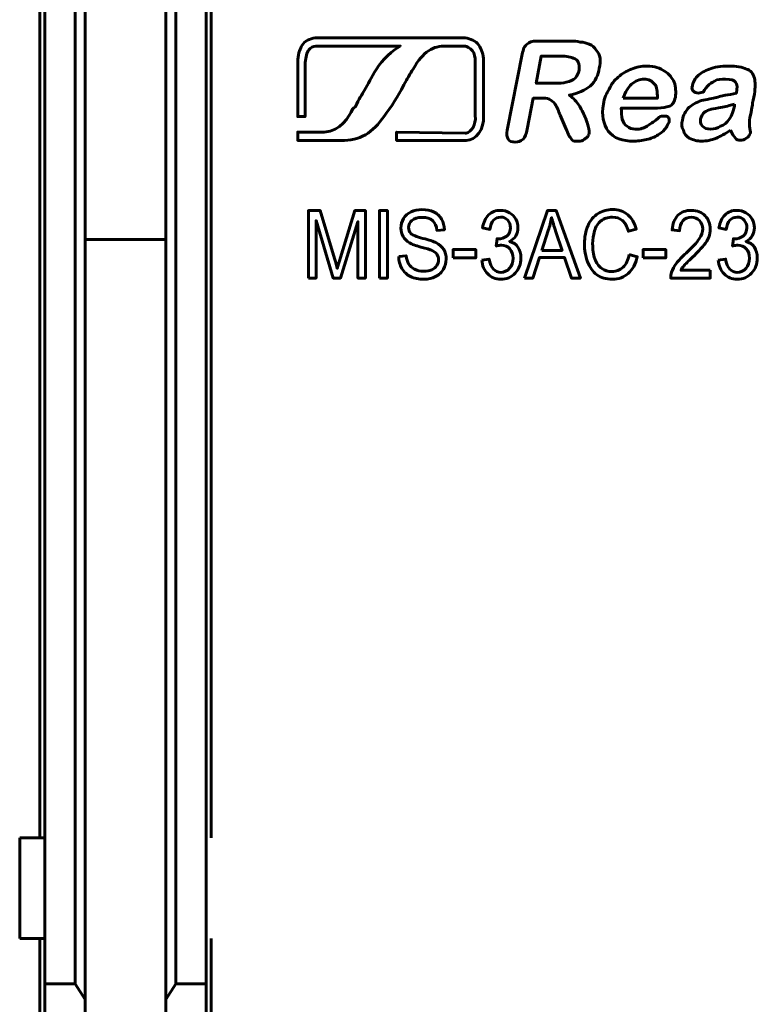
# Model space of a CAD drawing. Header units: millimetres. Extents: x -13 to 39, y -19 to 89.
# Tile 9 of 12: x 14 to 29, y 46 to 65. Entities that reach past the tile are written whole.
import ezdxf

# ---------------------------------------------------------------- set-up
doc = ezdxf.new("R2010")
doc.units = ezdxf.units.MM
doc.linetypes.add('K5LT_BASIC', pattern=[0])

msp = doc.modelspace()

# ---------------------------------------------------------------- linework, layer by layer
at = {"color": 150, "linetype": 'K5LT_BASIC', "lineweight": 60, "true_color": 0x0080ff}
for p, q in [((14.639, 49.238), (14.639, 67.263)), ((18.039, 49.238), (18.039, 67.263)), ((14.739, 49.238), (14.739, 66.558)), ((15.339, 66.558), (15.339, 46.338)), ((17.339, 46.338), (17.339, 66.558)), ((17.939, 66.558), (17.939, 49.238)), ((15.539, 66.302), (15.539, 46.03)), ((17.139, 46.03), (17.139, 66.302)), ((15.539, 61.118), (17.139, 61.118)), ((14.739, 49.238), (14.239, 49.238)), ((14.239, 47.238), (14.239, 49.238)), ((14.739, 49.238), (14.739, 47.238)), ((17.939, 49.238), (17.939, 47.238)), ((14.739, 47.238), (14.239, 47.238)), ((14.639, 22.438), (14.639, 47.238)), ((14.739, 46.338), (14.739, 47.238)), ((17.939, 47.238), (17.939, 46.338)), ((18.039, 22.438), (18.039, 47.238)), ((15.339, 46.338), (14.739, 46.338)), ((14.739, 46.338), (14.739, 44.413)), ((15.539, 46.03), (15.339, 46.338)), ((17.139, 46.03), (17.339, 46.338)), ((17.339, 46.338), (17.939, 46.338)), ((17.939, 46.338), (17.939, 44.413)), ((15.539, 44.413), (15.539, 46.03)), ((17.139, 44.413), (17.139, 46.03))]:
    msp.add_line(p, q, dxfattribs=at)
for points, knots in [([(21.792, 64.959), (21.039, 64.959), (20.12, 64.959), (20.12, 64.959), (20.066, 64.959), (20.011, 64.922), (19.975, 64.886), (19.939, 64.831), (19.921, 64.741), (19.902, 64.632), (19.902, 64.632), (19.902, 63.559), (19.902, 63.559), (19.757, 63.559), (19.757, 63.559), (19.757, 64.649), (19.757, 64.649), (19.757, 64.777), (19.793, 64.886), (19.848, 64.976), (19.902, 65.068), (19.994, 65.104), (20.103, 65.122), (20.103, 65.122), (20.12, 65.122), (20.12, 65.122), (22.755, 65.122), (22.755, 65.122), (23.082, 65.122), (23.082, 65.122), (23.191, 65.104), (23.282, 65.068), (23.354, 64.976), (23.409, 64.886), (23.446, 64.795), (23.446, 64.668), (23.446, 64.668), (23.446, 64.649), (23.446, 64.649), (23.446, 63.578), (23.446, 63.578), (23.463, 63.305), (23.3, 63.087), (23.1, 63.087), (23.1, 63.087), (23.082, 63.087), (23.082, 63.087), (21.719, 63.087), (21.719, 63.087), (21.719, 63.251), (21.719, 63.251), (23.082, 63.232), (23.082, 63.232), (23.1, 63.232), (23.1, 63.232), (23.209, 63.251), (23.3, 63.396), (23.282, 63.578), (23.282, 63.578), (23.282, 64.649), (23.282, 64.649), (23.282, 64.741), (23.264, 64.813), (23.228, 64.867), (23.173, 64.922), (23.119, 64.959), (23.064, 64.959), (23.064, 64.959), (23.082, 64.959), (23.082, 64.959), (22.755, 64.959), (22.755, 64.959), (22.735, 64.959), (22.7, 64.959)], [0.8299716, 0.8299716, 0.8299716, 0.8299716, 0.8518519, 0.8518519, 0.8518519, 0.8888889, 0.8888889, 0.8888889, 0.9259259, 0.9259259, 0.9259259, 0.962963, 0.962963, 1, 1, 1.037037, 1.037037, 1.037037, 1.0740741, 1.0740741, 1.0740741, 1.1111111, 1.1111111, 1.1111111, 1.1481481, 1.1481481, 1.1851852, 1.1851852, 1.2222222, 1.2222222, 1.2222222, 1.2592593, 1.2592593, 1.2592593, 1.2962963, 1.2962963, 1.2962963, 1.3333333, 1.3333333, 1.3703704, 1.3703704, 1.3703704, 1.4074074, 1.4074074, 1.4074074, 1.4444444, 1.4444444, 1.4814815, 1.4814815, 1.5185185, 1.5185185, 1.5555556, 1.5555556, 1.5925926, 1.5925926, 1.5925926, 1.6296296, 1.6296296, 1.6296296, 1.6666667, 1.6666667, 1.6666667, 1.7037037, 1.7037037, 1.7037037, 1.7407407, 1.7407407, 1.7407407, 1.7777778, 1.7777778, 1.8148148, 1.8148148, 1.817982, 1.817982, 1.817982, 1.817982]), ([(21.792, 64.959), (21.792, 64.959), (21.792, 64.959), (21.792, 64.959), (21.665, 64.886), (21.428, 64.686), (21.319, 64.504), (21.21, 64.322), (21.156, 64.213), (21.084, 64.087), (21.029, 63.995), (20.975, 63.905), (20.902, 63.76), (20.883, 63.741), (20.866, 63.723), (20.847, 63.705), (20.774, 63.559), (20.611, 63.269), (20.284, 63.251), (20.284, 63.251), (19.757, 63.251), (19.757, 63.251), (19.757, 63.087), (19.757, 63.087), (20.684, 63.087), (20.684, 63.087), (20.866, 63.087), (21.011, 63.142), (21.156, 63.232), (21.283, 63.324), (21.411, 63.469), (21.52, 63.632), (21.683, 63.85), (21.774, 64.014), (21.919, 64.286), (21.956, 64.341), (21.973, 64.395), (22.046, 64.504), (22.155, 64.686), (22.246, 64.795), (22.356, 64.867), (22.465, 64.94), (22.574, 64.959), (22.7, 64.959), (22.7, 64.959), (22.7, 64.959), (22.699, 64.959)], [0.9999909, 0.9999909, 0.9999909, 0.9999909, 1, 1, 1, 1.0666667, 1.0666667, 1.0666667, 1.1333333, 1.1333333, 1.1333333, 1.2, 1.2, 1.2, 1.2666667, 1.2666667, 1.2666667, 1.3333333, 1.3333333, 1.3333333, 1.4, 1.4, 1.4666667, 1.4666667, 1.5333333, 1.5333333, 1.5333333, 1.6, 1.6, 1.6, 1.6666667, 1.6666667, 1.6666667, 1.7333333, 1.7333333, 1.7333333, 1.8, 1.8, 1.8, 1.8666667, 1.8666667, 1.8666667, 1.9333333, 1.9333333, 1.9333333, 1.9344784, 1.9344784, 1.9344784, 1.9344784]), ([(24.572, 63.925), (24.572, 63.925), (24.433, 63.925), (24.433, 63.925), (24.314, 63.31), (24.314, 63.31), (24.293, 63.21), (24.274, 63.151), (24.234, 63.111), (24.174, 63.072), (24.135, 63.052), (24.016, 63.052), (23.956, 63.072), (23.936, 63.111), (23.917, 63.151), (23.896, 63.21), (23.917, 63.29), (23.917, 63.29), (24.215, 64.8), (24.215, 64.8), (24.234, 64.899), (24.254, 64.959), (24.314, 64.998), (24.353, 65.038), (24.413, 65.058), (24.492, 65.058), (24.492, 65.058), (25.148, 65.058), (25.148, 65.058), (25.247, 65.058), (25.306, 65.058), (25.366, 65.038), (25.446, 65.038), (25.485, 65.018), (25.545, 64.998), (25.604, 64.979), (25.645, 64.938), (25.684, 64.879), (25.725, 64.839), (25.744, 64.78), (25.764, 64.72), (25.764, 64.661), (25.764, 64.581), (25.744, 64.521), (25.725, 64.383), (25.664, 64.264), (25.565, 64.164), (25.466, 64.085), (25.327, 64.025), (25.148, 63.985), (25.207, 63.946), (25.267, 63.886), (25.327, 63.806), (25.366, 63.747), (25.406, 63.668), (25.446, 63.588), (25.485, 63.508), (25.505, 63.43), (25.526, 63.37), (25.545, 63.29), (25.545, 63.251), (25.545, 63.231), (25.526, 63.191), (25.526, 63.171), (25.505, 63.151), (25.485, 63.132), (25.446, 63.111), (25.425, 63.091), (25.386, 63.072), (25.347, 63.072), (25.306, 63.072), (25.267, 63.072), (25.228, 63.072), (25.207, 63.091), (25.187, 63.111), (25.168, 63.151), (25.148, 63.171), (25.128, 63.21), (25.108, 63.251), (25.088, 63.31), (25.088, 63.31), (24.969, 63.588), (24.969, 63.588), (24.93, 63.668), (24.909, 63.747), (24.87, 63.806), (24.83, 63.847), (24.79, 63.886), (24.751, 63.906), (24.71, 63.925), (24.651, 63.925), (24.572, 63.925)], [0, 0, 0, 0, 0.032258, 0.032258, 0.064516, 0.064516, 0.064516, 0.096774, 0.096774, 0.096774, 0.129032, 0.129032, 0.16129, 0.16129, 0.16129, 0.193548, 0.193548, 0.193548, 0.225806, 0.225806, 0.225806, 0.258065, 0.258065, 0.258065, 0.290323, 0.290323, 0.290323, 0.322581, 0.322581, 0.322581, 0.354839, 0.354839, 0.354839, 0.387097, 0.387097, 0.387097, 0.419355, 0.419355, 0.419355, 0.451613, 0.451613, 0.451613, 0.483871, 0.483871, 0.483871, 0.516129, 0.516129, 0.516129, 0.548387, 0.548387, 0.548387, 0.580645, 0.580645, 0.580645, 0.612903, 0.612903, 0.612903, 0.645161, 0.645161, 0.645161, 0.677419, 0.677419, 0.677419, 0.709677, 0.709677, 0.709677, 0.741935, 0.741935, 0.741935, 0.774194, 0.774194, 0.774194, 0.806452, 0.806452, 0.806452, 0.83871, 0.83871, 0.83871, 0.870968, 0.870968, 0.870968, 0.903226, 0.903226, 0.903226, 0.935484, 0.935484, 0.935484, 0.967742, 0.967742, 0.967742, 1, 1, 1, 1]), ([(24.969, 64.76), (24.969, 64.76), (24.591, 64.76), (24.591, 64.76), (24.492, 64.223), (24.492, 64.223), (24.85, 64.223), (24.85, 64.223), (24.949, 64.223), (25.029, 64.223), (25.088, 64.244), (25.168, 64.264), (25.228, 64.283), (25.267, 64.323), (25.306, 64.363), (25.327, 64.422), (25.347, 64.482), (25.347, 64.542), (25.347, 64.601), (25.327, 64.64), (25.306, 64.681), (25.287, 64.7), (25.228, 64.72), (25.187, 64.741), (25.108, 64.76), (24.969, 64.76)], [0, 0, 0, 0, 0.111111, 0.111111, 0.222222, 0.222222, 0.333333, 0.333333, 0.333333, 0.444444, 0.444444, 0.444444, 0.555556, 0.555556, 0.555556, 0.666667, 0.666667, 0.666667, 0.777778, 0.777778, 0.777778, 0.888889, 0.888889, 0.888889, 1, 1, 1, 1]), ([(26.896, 63.728), (26.896, 63.728), (26.181, 63.728), (26.181, 63.728), (26.181, 63.648), (26.181, 63.568), (26.201, 63.508), (26.22, 63.449), (26.241, 63.389), (26.3, 63.37), (26.34, 63.329), (26.399, 63.31), (26.518, 63.31), (26.559, 63.31), (26.598, 63.329), (26.618, 63.329), (26.658, 63.35), (26.697, 63.37), (26.738, 63.409), (26.777, 63.43), (26.816, 63.449), (26.837, 63.469), (26.896, 63.508), (26.935, 63.549), (26.956, 63.568), (26.995, 63.568), (27.036, 63.568), (27.055, 63.568), (27.095, 63.568), (27.114, 63.549), (27.134, 63.529), (27.134, 63.489), (27.134, 63.449), (27.114, 63.43), (27.095, 63.389), (27.075, 63.35), (27.036, 63.29), (26.995, 63.251), (26.935, 63.21), (26.876, 63.171), (26.797, 63.132), (26.717, 63.111), (26.618, 63.091), (26.539, 63.072), (26.44, 63.072), (26.201, 63.072), (26.023, 63.132), (25.922, 63.27), (25.824, 63.409), (25.784, 63.588), (25.824, 63.806), (25.844, 63.925), (25.883, 64.025), (25.943, 64.104), (25.982, 64.204), (26.042, 64.283), (26.121, 64.342), (26.201, 64.422), (26.28, 64.462), (26.38, 64.502), (26.479, 64.542), (26.578, 64.562), (26.697, 64.562), (26.837, 64.562), (26.956, 64.521), (27.036, 64.462), (27.134, 64.402), (27.194, 64.323), (27.233, 64.244), (27.254, 64.145), (27.274, 64.045), (27.233, 63.847), (27.194, 63.787), (27.075, 63.747), (26.995, 63.728), (26.896, 63.728)], [0, 0, 0, 0, 0.038462, 0.038462, 0.038462, 0.076923, 0.076923, 0.076923, 0.115385, 0.115385, 0.115385, 0.153846, 0.153846, 0.192308, 0.192308, 0.192308, 0.230769, 0.230769, 0.230769, 0.269231, 0.269231, 0.269231, 0.307692, 0.307692, 0.307692, 0.346154, 0.346154, 0.346154, 0.384615, 0.384615, 0.384615, 0.423077, 0.423077, 0.423077, 0.461538, 0.461538, 0.461538, 0.5, 0.5, 0.5, 0.538462, 0.538462, 0.538462, 0.576923, 0.576923, 0.576923, 0.615385, 0.615385, 0.615385, 0.653846, 0.653846, 0.653846, 0.692308, 0.692308, 0.692308, 0.730769, 0.730769, 0.730769, 0.769231, 0.769231, 0.769231, 0.807692, 0.807692, 0.807692, 0.846154, 0.846154, 0.846154, 0.884615, 0.884615, 0.884615, 0.923077, 0.923077, 0.961538, 0.961538, 1, 1, 1, 1]), ([(28.346, 63.29), (28.246, 63.21), (28.147, 63.171), (28.068, 63.132), (27.969, 63.091), (27.87, 63.072), (27.77, 63.072), (27.691, 63.072), (27.611, 63.091), (27.531, 63.132), (27.472, 63.171), (27.432, 63.21), (27.412, 63.29), (27.373, 63.35), (27.373, 63.409), (27.393, 63.489), (27.412, 63.588), (27.453, 63.668), (27.531, 63.747), (27.611, 63.806), (27.71, 63.866), (27.81, 63.886), (27.85, 63.886), (27.909, 63.906), (28.008, 63.925), (28.088, 63.946), (28.168, 63.966), (28.246, 63.985), (28.306, 63.985), (28.386, 64.005), (28.466, 64.025), (28.485, 64.124), (28.485, 64.204), (28.445, 64.244), (28.425, 64.283), (28.366, 64.303), (28.246, 64.303), (28.168, 64.303), (28.088, 64.303), (28.028, 64.264), (27.989, 64.244), (27.929, 64.204), (27.889, 64.164), (27.85, 64.104), (27.81, 64.065), (27.81, 64.045), (27.79, 64.045), (27.751, 64.025), (27.71, 64.025), (27.671, 64.025), (27.631, 64.045), (27.611, 64.065), (27.591, 64.085), (27.572, 64.124), (27.591, 64.164), (27.591, 64.223), (27.631, 64.283), (27.691, 64.363), (27.751, 64.422), (27.829, 64.462), (27.929, 64.502), (28.028, 64.542), (28.147, 64.562), (28.306, 64.562), (28.466, 64.562), (28.585, 64.542), (28.665, 64.502), (28.743, 64.482), (28.803, 64.422), (28.823, 64.323), (28.843, 64.244), (28.843, 64.145), (28.823, 64.005), (28.803, 63.925), (28.784, 63.847), (28.784, 63.787), (28.764, 63.728), (28.764, 63.668), (28.743, 63.588), (28.724, 63.529), (28.724, 63.449), (28.724, 63.37), (28.743, 63.31), (28.743, 63.251), (28.743, 63.231), (28.724, 63.191), (28.704, 63.151), (28.665, 63.132), (28.624, 63.091), (28.585, 63.091), (28.544, 63.091), (28.505, 63.091), (28.466, 63.091), (28.445, 63.132), (28.406, 63.171), (28.386, 63.21), (28.346, 63.29)], [0, 0, 0, 0, 0.03125, 0.03125, 0.03125, 0.0625, 0.0625, 0.0625, 0.09375, 0.09375, 0.09375, 0.125, 0.125, 0.125, 0.15625, 0.15625, 0.15625, 0.1875, 0.1875, 0.1875, 0.21875, 0.21875, 0.21875, 0.25, 0.25, 0.25, 0.28125, 0.28125, 0.28125, 0.3125, 0.3125, 0.3125, 0.34375, 0.34375, 0.34375, 0.375, 0.375, 0.375, 0.40625, 0.40625, 0.40625, 0.4375, 0.4375, 0.4375, 0.46875, 0.46875, 0.46875, 0.5, 0.5, 0.5, 0.53125, 0.53125, 0.53125, 0.5625, 0.5625, 0.5625, 0.59375, 0.59375, 0.59375, 0.625, 0.625, 0.625, 0.65625, 0.65625, 0.65625, 0.6875, 0.6875, 0.6875, 0.71875, 0.71875, 0.71875, 0.75, 0.75, 0.75, 0.78125, 0.78125, 0.78125, 0.8125, 0.8125, 0.8125, 0.84375, 0.84375, 0.84375, 0.875, 0.875, 0.875, 0.90625, 0.90625, 0.90625, 0.9375, 0.9375, 0.9375, 0.96875, 0.96875, 0.96875, 1, 1, 1, 1]), ([(26.22, 63.925), (26.22, 63.925), (26.896, 63.925), (26.896, 63.925), (26.896, 64.065), (26.896, 64.145), (26.837, 64.204), (26.797, 64.264), (26.717, 64.303), (26.637, 64.303), (26.539, 64.303), (26.459, 64.264), (26.38, 64.204), (26.32, 64.145), (26.261, 64.045), (26.22, 63.925)], [0, 0, 0, 0, 0.2, 0.2, 0.2, 0.4, 0.4, 0.4, 0.6, 0.6, 0.6, 0.8, 0.8, 0.8, 1, 1, 1, 1]), ([(28.425, 63.806), (28.366, 63.787), (28.287, 63.767), (28.187, 63.747), (28.068, 63.728), (28.008, 63.707), (27.969, 63.707), (27.909, 63.687), (27.87, 63.668), (27.829, 63.648), (27.79, 63.608), (27.77, 63.568), (27.751, 63.508), (27.751, 63.469), (27.751, 63.409), (27.79, 63.37), (27.829, 63.329), (27.889, 63.31), (27.948, 63.31), (28.028, 63.31), (28.088, 63.329), (28.147, 63.37), (28.227, 63.389), (28.287, 63.449), (28.306, 63.489), (28.366, 63.549), (28.386, 63.627), (28.425, 63.767), (28.425, 63.767), (28.425, 63.806), (28.425, 63.806)], [0, 0, 0, 0, 0.1, 0.1, 0.1, 0.2, 0.2, 0.2, 0.3, 0.3, 0.3, 0.4, 0.4, 0.4, 0.5, 0.5, 0.5, 0.6, 0.6, 0.6, 0.7, 0.7, 0.7, 0.8, 0.8, 0.8, 0.9, 0.9, 0.9, 1, 1, 1, 1]), ([(19.971, 60.353), (19.971, 60.353), (19.971, 61.692), (19.971, 61.692), (20.206, 61.692), (20.206, 61.692), (20.486, 60.744), (20.486, 60.744), (20.512, 60.656), (20.531, 60.59), (20.543, 60.546), (20.556, 60.595), (20.578, 60.667), (20.606, 60.761), (20.606, 60.761), (20.892, 61.692), (20.892, 61.692), (21.102, 61.692), (21.102, 61.692), (21.102, 60.353), (21.102, 60.353), (20.951, 60.353), (20.951, 60.353), (20.951, 61.473), (20.951, 61.473), (20.605, 60.353), (20.605, 60.353), (20.464, 60.353), (20.464, 60.353), (20.122, 61.494), (20.122, 61.494), (20.122, 60.353), (20.122, 60.353), (19.971, 60.353), (19.971, 60.353)], [0, 0, 0, 0, 0.066667, 0.066667, 0.133333, 0.133333, 0.2, 0.2, 0.2, 0.266667, 0.266667, 0.266667, 0.333333, 0.333333, 0.333333, 0.4, 0.4, 0.466667, 0.466667, 0.533333, 0.533333, 0.6, 0.6, 0.666667, 0.666667, 0.733333, 0.733333, 0.8, 0.8, 0.866667, 0.866667, 0.933333, 0.933333, 1, 1, 1, 1]), ([(21.38, 60.353), (21.38, 60.353), (21.38, 61.692), (21.38, 61.692), (21.537, 61.692), (21.537, 61.692), (21.537, 60.353), (21.537, 60.353), (21.38, 60.353), (21.38, 60.353)], [0, 0, 0, 0, 0.25, 0.25, 0.5, 0.5, 0.75, 0.75, 1, 1, 1, 1]), ([(21.762, 60.783), (21.762, 60.783), (21.909, 60.798), (21.909, 60.798), (21.916, 60.731), (21.933, 60.676), (21.958, 60.633), (21.984, 60.59), (22.024, 60.555), (22.077, 60.528), (22.131, 60.501), (22.192, 60.488), (22.259, 60.488), (22.319, 60.488), (22.372, 60.498), (22.418, 60.518), (22.463, 60.538), (22.497, 60.566), (22.52, 60.601), (22.542, 60.637), (22.553, 60.675), (22.553, 60.716), (22.553, 60.758), (22.543, 60.794), (22.521, 60.826), (22.5, 60.857), (22.464, 60.883), (22.414, 60.905), (22.383, 60.918), (22.312, 60.94), (22.094, 60.999), (22.018, 61.027), (21.975, 61.053), (21.918, 61.087), (21.876, 61.129), (21.848, 61.178), (21.821, 61.228), (21.807, 61.284), (21.807, 61.345), (21.807, 61.413), (21.824, 61.476), (21.858, 61.535), (21.892, 61.594), (21.941, 61.638), (22.007, 61.669), (22.072, 61.699), (22.144, 61.714), (22.224, 61.714), (22.312, 61.714), (22.389, 61.699), (22.456, 61.667), (22.523, 61.635), (22.575, 61.588), (22.611, 61.525), (22.647, 61.463), (22.667, 61.393), (22.669, 61.314), (22.669, 61.314), (22.519, 61.301), (22.519, 61.301), (22.511, 61.386), (22.483, 61.45), (22.437, 61.493), (22.39, 61.536), (22.321, 61.557), (22.23, 61.557), (22.135, 61.557), (22.066, 61.538), (22.023, 61.499), (21.979, 61.459), (21.957, 61.412), (21.957, 61.356), (21.957, 61.308), (21.973, 61.269), (22.004, 61.238), (22.034, 61.207), (22.113, 61.175), (22.24, 61.142), (22.367, 61.11), (22.455, 61.081), (22.502, 61.057), (22.571, 61.021), (22.622, 60.976), (22.655, 60.921), (22.688, 60.866), (22.704, 60.803), (22.704, 60.731), (22.704, 60.66), (22.686, 60.593), (22.65, 60.53), (22.614, 60.467), (22.562, 60.418), (22.427, 60.348), (22.351, 60.331), (22.266, 60.331), (22.159, 60.331), (22.07, 60.349), (21.997, 60.384), (21.925, 60.419), (21.868, 60.472), (21.827, 60.543), (21.786, 60.614), (21.764, 60.694), (21.762, 60.783)], [0, 0, 0, 0, 0.028571, 0.028571, 0.028571, 0.057143, 0.057143, 0.057143, 0.085714, 0.085714, 0.085714, 0.114286, 0.114286, 0.114286, 0.142857, 0.142857, 0.142857, 0.171429, 0.171429, 0.171429, 0.2, 0.2, 0.2, 0.228571, 0.228571, 0.228571, 0.257143, 0.257143, 0.257143, 0.285714, 0.285714, 0.314286, 0.314286, 0.314286, 0.342857, 0.342857, 0.342857, 0.371429, 0.371429, 0.371429, 0.4, 0.4, 0.4, 0.428571, 0.428571, 0.428571, 0.457143, 0.457143, 0.457143, 0.485714, 0.485714, 0.485714, 0.514286, 0.514286, 0.514286, 0.542857, 0.542857, 0.542857, 0.571429, 0.571429, 0.571429, 0.6, 0.6, 0.6, 0.628571, 0.628571, 0.628571, 0.657143, 0.657143, 0.657143, 0.685714, 0.685714, 0.685714, 0.714286, 0.714286, 0.714286, 0.742857, 0.742857, 0.742857, 0.771429, 0.771429, 0.771429, 0.8, 0.8, 0.8, 0.828571, 0.828571, 0.828571, 0.857143, 0.857143, 0.857143, 0.885714, 0.885714, 0.914286, 0.914286, 0.914286, 0.942857, 0.942857, 0.942857, 0.971429, 0.971429, 0.971429, 1, 1, 1, 1]), ([(23.411, 60.709), (23.411, 60.709), (23.557, 60.731), (23.557, 60.731), (23.574, 60.638), (23.602, 60.57), (23.642, 60.529), (23.682, 60.488), (23.731, 60.467), (23.789, 60.467), (23.858, 60.467), (23.916, 60.494), (23.963, 60.548), (24.01, 60.601), (24.033, 60.668), (24.033, 60.747), (24.033, 60.822), (24.012, 60.885), (23.968, 60.934), (23.924, 60.983), (23.869, 61.007), (23.801, 61.007), (23.774, 61.007), (23.739, 61.001), (23.698, 60.989), (23.698, 60.989), (23.715, 61.133), (23.715, 61.133), (23.724, 61.132), (23.732, 61.131), (23.738, 61.131), (23.8, 61.131), (23.856, 61.15), (23.906, 61.186), (23.956, 61.222), (23.981, 61.279), (23.981, 61.354), (23.981, 61.414), (23.962, 61.464), (23.89, 61.543), (23.843, 61.563), (23.786, 61.563), (23.729, 61.563), (23.682, 61.543), (23.607, 61.462), (23.582, 61.401), (23.572, 61.32), (23.572, 61.32), (23.426, 61.35), (23.426, 61.35), (23.444, 61.46), (23.484, 61.546), (23.547, 61.607), (23.61, 61.667), (23.689, 61.698), (23.783, 61.698), (23.847, 61.698), (23.907, 61.682), (23.961, 61.651), (24.016, 61.619), (24.057, 61.577), (24.086, 61.523), (24.115, 61.469), (24.13, 61.411), (24.13, 61.351), (24.13, 61.293), (24.116, 61.241), (24.088, 61.193), (24.061, 61.146), (24.02, 61.108), (23.966, 61.08), (24.036, 61.062), (24.091, 61.024), (24.13, 60.966), (24.168, 60.909), (24.187, 60.837), (24.187, 60.75), (24.187, 60.633), (24.15, 60.534), (24.074, 60.453), (23.999, 60.371), (23.903, 60.331), (23.788, 60.331), (23.684, 60.331), (23.598, 60.366), (23.529, 60.436), (23.46, 60.506), (23.421, 60.597), (23.411, 60.709)], [0, 0, 0, 0, 0.033333, 0.033333, 0.033333, 0.066667, 0.066667, 0.066667, 0.1, 0.1, 0.1, 0.133333, 0.133333, 0.133333, 0.166667, 0.166667, 0.166667, 0.2, 0.2, 0.2, 0.233333, 0.233333, 0.233333, 0.266667, 0.266667, 0.266667, 0.3, 0.3, 0.3, 0.333333, 0.333333, 0.333333, 0.366667, 0.366667, 0.366667, 0.4, 0.4, 0.4, 0.433333, 0.433333, 0.466667, 0.466667, 0.466667, 0.5, 0.5, 0.533333, 0.533333, 0.533333, 0.566667, 0.566667, 0.566667, 0.6, 0.6, 0.6, 0.633333, 0.633333, 0.633333, 0.666667, 0.666667, 0.666667, 0.7, 0.7, 0.7, 0.733333, 0.733333, 0.733333, 0.766667, 0.766667, 0.766667, 0.8, 0.8, 0.8, 0.833333, 0.833333, 0.833333, 0.866667, 0.866667, 0.866667, 0.9, 0.9, 0.9, 0.933333, 0.933333, 0.933333, 0.966667, 0.966667, 0.966667, 1, 1, 1, 1]), ([(24.26, 60.353), (24.26, 60.353), (24.715, 61.692), (24.715, 61.692), (24.887, 61.692), (24.887, 61.692), (25.37, 60.353), (25.37, 60.353), (25.191, 60.353), (25.191, 60.353), (25.054, 60.759), (25.054, 60.759), (24.555, 60.759), (24.555, 60.759), (24.426, 60.353), (24.426, 60.353), (24.26, 60.353), (24.26, 60.353)], [0, 0, 0, 0, 0.125, 0.125, 0.25, 0.25, 0.375, 0.375, 0.5, 0.5, 0.625, 0.625, 0.75, 0.75, 0.875, 0.875, 1, 1, 1, 1]), ([(26.338, 60.823), (26.338, 60.823), (26.496, 60.778), (26.496, 60.778), (26.463, 60.633), (26.404, 60.522), (26.319, 60.446), (26.233, 60.369), (26.129, 60.331), (26.006, 60.331), (25.878, 60.331), (25.774, 60.36), (25.694, 60.419), (25.614, 60.478), (25.554, 60.563), (25.512, 60.674), (25.47, 60.786), (25.449, 60.905), (25.449, 61.033), (25.449, 61.172), (25.473, 61.293), (25.52, 61.397), (25.567, 61.501), (25.634, 61.58), (25.808, 61.688), (25.904, 61.714), (26.008, 61.714), (26.127, 61.714), (26.226, 61.681), (26.307, 61.612), (26.388, 61.544), (26.444, 61.448), (26.476, 61.325), (26.476, 61.325), (26.322, 61.284), (26.322, 61.284), (26.295, 61.381), (26.255, 61.452), (26.202, 61.496), (26.15, 61.541), (26.085, 61.563), (26.005, 61.563), (25.915, 61.563), (25.838, 61.538), (25.777, 61.489), (25.716, 61.44), (25.673, 61.374), (25.649, 61.291), (25.624, 61.207), (25.612, 61.122), (25.612, 61.034), (25.612, 60.92), (25.626, 60.82), (25.655, 60.736), (25.685, 60.651), (25.73, 60.587), (25.792, 60.545), (25.854, 60.503), (25.921, 60.482), (25.993, 60.482), (26.08, 60.482), (26.154, 60.511), (26.215, 60.568), (26.276, 60.625), (26.317, 60.71), (26.338, 60.823)], [0, 0, 0, 0, 0.045455, 0.045455, 0.045455, 0.090909, 0.090909, 0.090909, 0.136364, 0.136364, 0.136364, 0.181818, 0.181818, 0.181818, 0.227273, 0.227273, 0.227273, 0.272727, 0.272727, 0.272727, 0.318182, 0.318182, 0.318182, 0.363636, 0.363636, 0.409091, 0.409091, 0.409091, 0.454545, 0.454545, 0.454545, 0.5, 0.5, 0.5, 0.545455, 0.545455, 0.545455, 0.590909, 0.590909, 0.590909, 0.636364, 0.636364, 0.636364, 0.681818, 0.681818, 0.681818, 0.727273, 0.727273, 0.727273, 0.772727, 0.772727, 0.772727, 0.818182, 0.818182, 0.818182, 0.863636, 0.863636, 0.863636, 0.909091, 0.909091, 0.909091, 0.954545, 0.954545, 0.954545, 1, 1, 1, 1]), ([(27.946, 60.51), (27.946, 60.51), (27.946, 60.353), (27.946, 60.353), (27.161, 60.353), (27.161, 60.353), (27.16, 60.393), (27.166, 60.431), (27.179, 60.468), (27.199, 60.528), (27.231, 60.587), (27.275, 60.646), (27.32, 60.704), (27.383, 60.771), (27.466, 60.848), (27.594, 60.967), (27.681, 61.061), (27.727, 61.131), (27.773, 61.201), (27.796, 61.267), (27.796, 61.329), (27.796, 61.394), (27.775, 61.449), (27.733, 61.494), (27.692, 61.539), (27.638, 61.561), (27.571, 61.561), (27.501, 61.561), (27.445, 61.537), (27.403, 61.49), (27.36, 61.443), (27.339, 61.378), (27.339, 61.294), (27.339, 61.294), (27.19, 61.311), (27.19, 61.311), (27.2, 61.437), (27.238, 61.533), (27.305, 61.599), (27.372, 61.665), (27.462, 61.698), (27.575, 61.698), (27.688, 61.698), (27.779, 61.662), (27.845, 61.591), (27.911, 61.519), (27.945, 61.431), (27.945, 61.326), (27.945, 61.272), (27.935, 61.219), (27.915, 61.168), (27.896, 61.116), (27.864, 61.061), (27.819, 61.004), (27.773, 60.947), (27.699, 60.868), (27.594, 60.768), (27.507, 60.685), (27.451, 60.629), (27.426, 60.6), (27.401, 60.57), (27.38, 60.54), (27.364, 60.51), (27.364, 60.51), (27.946, 60.51), (27.946, 60.51)], [0, 0, 0, 0, 0.045455, 0.045455, 0.090909, 0.090909, 0.090909, 0.136364, 0.136364, 0.136364, 0.181818, 0.181818, 0.181818, 0.227273, 0.227273, 0.227273, 0.272727, 0.272727, 0.272727, 0.318182, 0.318182, 0.318182, 0.363636, 0.363636, 0.363636, 0.409091, 0.409091, 0.409091, 0.454545, 0.454545, 0.454545, 0.5, 0.5, 0.5, 0.545455, 0.545455, 0.545455, 0.590909, 0.590909, 0.590909, 0.636364, 0.636364, 0.636364, 0.681818, 0.681818, 0.681818, 0.727273, 0.727273, 0.727273, 0.772727, 0.772727, 0.772727, 0.818182, 0.818182, 0.818182, 0.863636, 0.863636, 0.863636, 0.909091, 0.909091, 0.909091, 0.954545, 0.954545, 0.954545, 1, 1, 1, 1]), ([(28.104, 60.709), (28.104, 60.709), (28.25, 60.731), (28.25, 60.731), (28.266, 60.638), (28.294, 60.57), (28.334, 60.529), (28.374, 60.488), (28.424, 60.467), (28.482, 60.467), (28.551, 60.467), (28.609, 60.494), (28.656, 60.548), (28.703, 60.601), (28.726, 60.668), (28.726, 60.747), (28.726, 60.822), (28.704, 60.885), (28.661, 60.934), (28.617, 60.983), (28.562, 61.007), (28.494, 61.007), (28.466, 61.007), (28.432, 61.001), (28.391, 60.989), (28.391, 60.989), (28.407, 61.133), (28.407, 61.133), (28.417, 61.132), (28.425, 61.131), (28.431, 61.131), (28.493, 61.131), (28.549, 61.15), (28.599, 61.186), (28.648, 61.222), (28.673, 61.279), (28.673, 61.354), (28.673, 61.414), (28.655, 61.464), (28.619, 61.504), (28.583, 61.543), (28.536, 61.563), (28.479, 61.563), (28.422, 61.563), (28.375, 61.543), (28.337, 61.502), (28.299, 61.462), (28.275, 61.401), (28.264, 61.32), (28.264, 61.32), (28.119, 61.35), (28.119, 61.35), (28.137, 61.46), (28.177, 61.546), (28.24, 61.607), (28.303, 61.667), (28.382, 61.698), (28.475, 61.698), (28.54, 61.698), (28.6, 61.682), (28.654, 61.651), (28.709, 61.619), (28.75, 61.577), (28.779, 61.523), (28.808, 61.469), (28.822, 61.411), (28.822, 61.351), (28.822, 61.293), (28.809, 61.241), (28.781, 61.193), (28.754, 61.146), (28.713, 61.108), (28.659, 61.08), (28.729, 61.062), (28.783, 61.024), (28.822, 60.966), (28.861, 60.909), (28.88, 60.837), (28.88, 60.75), (28.88, 60.633), (28.842, 60.534), (28.767, 60.453), (28.692, 60.371), (28.596, 60.331), (28.481, 60.331), (28.377, 60.331), (28.29, 60.366), (28.222, 60.436), (28.153, 60.506), (28.113, 60.597), (28.104, 60.709)], [0, 0, 0, 0, 0.033333, 0.033333, 0.033333, 0.066667, 0.066667, 0.066667, 0.1, 0.1, 0.1, 0.133333, 0.133333, 0.133333, 0.166667, 0.166667, 0.166667, 0.2, 0.2, 0.2, 0.233333, 0.233333, 0.233333, 0.266667, 0.266667, 0.266667, 0.3, 0.3, 0.3, 0.333333, 0.333333, 0.333333, 0.366667, 0.366667, 0.366667, 0.4, 0.4, 0.4, 0.433333, 0.433333, 0.433333, 0.466667, 0.466667, 0.466667, 0.5, 0.5, 0.5, 0.533333, 0.533333, 0.533333, 0.566667, 0.566667, 0.566667, 0.6, 0.6, 0.6, 0.633333, 0.633333, 0.633333, 0.666667, 0.666667, 0.666667, 0.7, 0.7, 0.7, 0.733333, 0.733333, 0.733333, 0.766667, 0.766667, 0.766667, 0.8, 0.8, 0.8, 0.833333, 0.833333, 0.833333, 0.866667, 0.866667, 0.866667, 0.9, 0.9, 0.9, 0.933333, 0.933333, 0.933333, 0.966667, 0.966667, 0.966667, 1, 1, 1, 1]), ([(24.601, 60.903), (24.601, 60.903), (25.005, 60.903), (25.005, 60.903), (24.881, 61.274), (24.881, 61.274), (24.844, 61.387), (24.816, 61.48), (24.796, 61.554), (24.78, 61.466), (24.758, 61.381), (24.731, 61.296), (24.731, 61.296), (24.601, 60.903), (24.601, 60.903)], [0, 0, 0, 0, 0.2, 0.2, 0.4, 0.4, 0.4, 0.6, 0.6, 0.6, 0.8, 0.8, 0.8, 1, 1, 1, 1]), ([(22.842, 60.755), (22.842, 60.755), (22.842, 60.92), (22.842, 60.92), (23.292, 60.92), (23.292, 60.92), (23.292, 60.755), (23.292, 60.755), (22.842, 60.755), (22.842, 60.755)], [0, 0, 0, 0, 0.25, 0.25, 0.5, 0.5, 0.75, 0.75, 1, 1, 1, 1]), ([(26.613, 60.755), (26.613, 60.755), (26.613, 60.92), (26.613, 60.92), (27.064, 60.92), (27.064, 60.92), (27.064, 60.755), (27.064, 60.755), (26.613, 60.755), (26.613, 60.755)], [0, 0, 0, 0, 0.25, 0.25, 0.5, 0.5, 0.75, 0.75, 1, 1, 1, 1])]:
    msp.add_open_spline(points, degree=3, knots=knots, dxfattribs=at)

doc.saveas('drawing.dxf')
